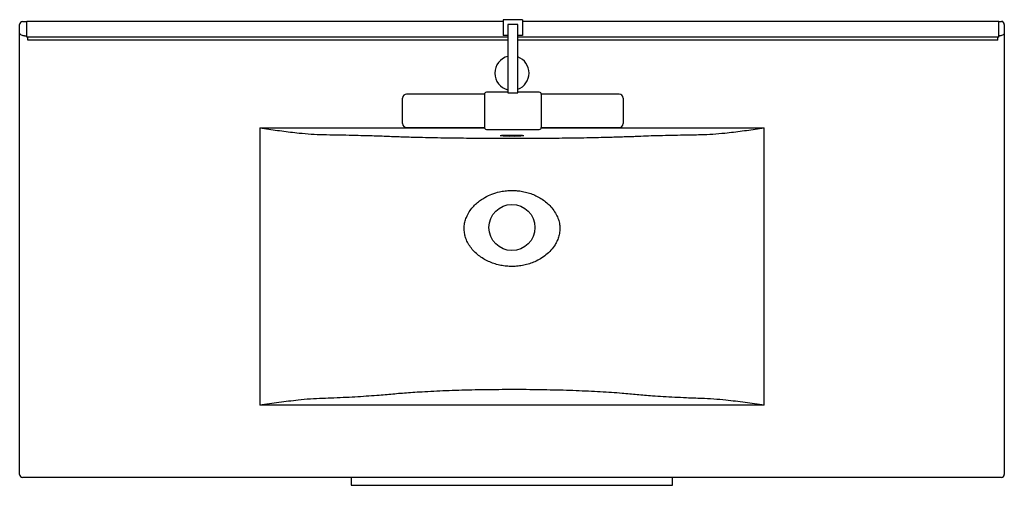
# Model space of a CAD drawing. Header units: millimetres. Extents: x 2756.97 to 2757.98, y 2012.38 to 2012.86.
import ezdxf

# ---------------------------------------------------------------- set-up
doc = ezdxf.new("R2010")
doc.units = ezdxf.units.MM
doc.layers.add('SANINDUSA', color=3, linetype='Continuous')

msp = doc.modelspace()

# ---------------------------------------------------------------- linework, layer by layer
at = {"layer": 'SANINDUSA'}
for p, q in [((2756.9747, 2012.8571), (2756.9791, 2012.8571)), ((2756.9791, 2012.8411), (2756.9791, 2012.8571)), ((2757.4651, 2012.8571), (2756.9791, 2012.8571)), ((2757.4851, 2012.8591), (2757.4651, 2012.8591)), ((2757.4651, 2012.8591), (2757.4651, 2012.8431)), ((2757.4851, 2012.8591), (2757.4851, 2012.8431)), ((2757.9711, 2012.8571), (2757.4851, 2012.8571)), ((2757.9711, 2012.8571), (2757.9737, 2012.8571)), ((2757.9711, 2012.8411), (2757.9711, 2012.8571)), ((2757.9751, 2012.8571), (2757.9737, 2012.8571)), ((2757.9751, 2012.8567), (2757.9751, 2012.8571)), ((2756.9717, 2012.8454), (2756.9717, 2012.8541)), ((2756.9717, 2012.8401), (2756.9717, 2012.8454)), ((2757.4801, 2012.8541), (2757.4701, 2012.8541)), ((2757.4701, 2012.8541), (2757.4701, 2012.7844)), ((2757.4801, 2012.7844), (2757.4801, 2012.8541)), ((2757.9767, 2012.8541), (2757.9767, 2012.8454)), ((2757.9767, 2012.8454), (2757.9767, 2012.8401)), ((2756.9717, 2012.3951), (2756.9717, 2012.8401)), ((2756.9767, 2012.8425), (2756.9791, 2012.8425)), ((2757.4701, 2012.8411), (2756.9791, 2012.8411)), ((2756.9801, 2012.8381), (2756.9801, 2012.8411)), ((2757.4701, 2012.8381), (2756.9801, 2012.8381)), ((2757.4701, 2012.8431), (2757.4651, 2012.8431)), ((2757.4851, 2012.8431), (2757.4801, 2012.8431)), ((2757.9711, 2012.8411), (2757.4801, 2012.8411)), ((2757.9701, 2012.8381), (2757.4801, 2012.8381)), ((2757.9701, 2012.8381), (2757.9701, 2012.8411)), ((2757.9711, 2012.8425), (2757.9717, 2012.8425)), ((2757.9767, 2012.8401), (2757.9767, 2012.3951)), ((2757.4701, 2012.7851), (2757.4481, 2012.7851)), ((2757.4701, 2012.7844), (2757.4801, 2012.7844)), ((2757.5021, 2012.7851), (2757.4801, 2012.7851)), ((2757.3626, 2012.7531), (2757.3626, 2012.7791)), ((2757.4461, 2012.7831), (2757.3666, 2012.7831)), ((2757.4461, 2012.7831), (2757.4461, 2012.7491)), ((2757.5836, 2012.7831), (2757.5041, 2012.7831)), ((2757.5041, 2012.7831), (2757.5041, 2012.7491)), ((2757.5876, 2012.7791), (2757.5876, 2012.7531)), ((2757.2167, 2012.7488), (2757.2167, 2012.4657)), ((2757.2167, 2012.7488), (2757.4462, 2012.7488)), ((2757.3666, 2012.7491), (2757.4461, 2012.7491)), ((2757.4481, 2012.7471), (2757.5021, 2012.7471)), ((2757.5041, 2012.7491), (2757.5836, 2012.7491)), ((2757.5041, 2012.7488), (2757.7317, 2012.7488)), ((2757.7317, 2012.4657), (2757.7317, 2012.7488)), ((2757.7317, 2012.4657), (2757.2167, 2012.4657)), ((2757.9737, 2012.3921), (2756.9747, 2012.3921)), ((2757.3102, 2012.3921), (2757.3102, 2012.3841)), ((2757.6382, 2012.3841), (2757.6382, 2012.3921)), ((2757.3102, 2012.3841), (2757.6382, 2012.3841))]:
    msp.add_line(p, q, dxfattribs=at)
at = {"layer": 'SANINDUSA', "flags": 128}
msp.add_lwpolyline([(2757.4623, 2012.7409), (2757.4624, 2012.7409), (2757.463, 2012.741), (2757.4638, 2012.7411), (2757.465, 2012.7411), (2757.4665, 2012.7412), (2757.4682, 2012.7412), (2757.4701, 2012.7412), (2757.4721, 2012.7413), (2757.4742, 2012.7413), (2757.4763, 2012.7413), (2757.4783, 2012.7412), (2757.4802, 2012.7412), (2757.4819, 2012.7412), (2757.4834, 2012.7411), (2757.4846, 2012.7411), (2757.4855, 2012.741), (2757.4861, 2012.7409), (2757.4862, 2012.7409)], dxfattribs=at)
at = {"layer": 'SANINDUSA'}
msp.add_circle((2757.4742, 2012.6471), 0.0235, dxfattribs=at)
for centre, radius, start, end in [((2756.9747, 2012.8541), 0.003, 90, 180), ((2757.9737, 2012.8541), 0.003, 0, 90), ((2757.4742, 2012.8046), 0.0175, 103.4965, 256.5035), ((2757.4742, 2012.8046), 0.0175, 289.7576, 70.2424), ((2757.4481, 2012.7831), 0.002, 90, 180), ((2757.5021, 2012.7831), 0.002, 0, 90), ((2757.3666, 2012.7791), 0.004, 90, 180), ((2757.5836, 2012.7791), 0.004, 0, 90), ((2757.3666, 2012.7531), 0.004, 180, 270), ((2757.4481, 2012.7491), 0.002, 180, 270), ((2757.5021, 2012.7491), 0.002, 270, 0), ((2757.5836, 2012.7531), 0.004, 270, 0), ((2757.4714, 2012.8437), 0.1033, 264.9681, 271.5642), ((2757.477, 2012.8413), 0.1009, 268.4516, 275.2558), ((2756.9747, 2012.3951), 0.003, 180, 270), ((2757.9737, 2012.3951), 0.003, 270, 0)]:
    msp.add_arc(centre, radius, start, end, dxfattribs=at)
for points, knots in [([(2756.9767, 2012.8425), (2756.9765, 2012.8425), (2756.9757, 2012.8425), (2756.9744, 2012.8428), (2756.9729, 2012.8435), (2756.972, 2012.8444), (2756.9717, 2012.8451), (2756.9717, 2012.8454), (2756.9717, 2012.8454)], [0, 0, 0, 0, 0.082571, 0.301066, 0.532546, 0.76496, 0.997969, 1, 1, 1, 1]), ([(2757.9767, 2012.8454), (2757.9767, 2012.8454), (2757.9767, 2012.8451), (2757.9765, 2012.8444), (2757.9756, 2012.8435), (2757.9741, 2012.8428), (2757.9727, 2012.8425), (2757.972, 2012.8425), (2757.9717, 2012.8425)], [0, 0, 0, 0, 0.002031, 0.23504, 0.467452, 0.698935, 0.917425, 1, 1, 1, 1]), ([(2757.2167, 2012.7488), (2757.2168, 2012.7488), (2757.2184, 2012.7486), (2757.2258, 2012.7475), (2757.2392, 2012.7455), (2757.2551, 2012.7436), (2757.2693, 2012.7422), (2757.2775, 2012.742), (2757.2817, 2012.7418)], [0, 0, 0, 0, 0.001267, 0.0734, 0.344928, 0.616413, 0.808247, 1, 1, 1, 1]), ([(2757.6668, 2012.7418), (2757.6709, 2012.742), (2757.6792, 2012.7422), (2757.6933, 2012.7436), (2757.7093, 2012.7455), (2757.7226, 2012.7475), (2757.7301, 2012.7486), (2757.7317, 2012.7488), (2757.7317, 2012.7488)], [0, 0, 0, 0, 0.191353, 0.383585, 0.654599, 0.9266, 0.998732, 1, 1, 1, 1]), ([(2757.2817, 2012.7418), (2757.2861, 2012.7418), (2757.2952, 2012.7416), (2757.308, 2012.7414), (2757.3202, 2012.7411), (2757.3308, 2012.7408), (2757.3398, 2012.7405), (2757.3475, 2012.7402), (2757.355, 2012.7399), (2757.3628, 2012.7396), (2757.372, 2012.7393), (2757.3827, 2012.7391), (2757.395, 2012.7388), (2757.4079, 2012.7386), (2757.4211, 2012.7384), (2757.4345, 2012.7383), (2757.4479, 2012.7382), (2757.4615, 2012.7381), (2757.4752, 2012.7381), (2757.4889, 2012.7381), (2757.5025, 2012.7382), (2757.5158, 2012.7383), (2757.5289, 2012.7384), (2757.5416, 2012.7386), (2757.5538, 2012.7388), (2757.5655, 2012.7391), (2757.5754, 2012.7393), (2757.5836, 2012.7396), (2757.5904, 2012.7398), (2757.5969, 2012.74), (2757.6044, 2012.7403), (2757.6136, 2012.7407), (2757.6248, 2012.741), (2757.6368, 2012.7413), (2757.648, 2012.7415), (2757.658, 2012.7417), (2757.6639, 2012.7418), (2757.6668, 2012.7418)], [0, 0, 0, 0, 0.032372, 0.06486, 0.097348, 0.12972, 0.154555, 0.179441, 0.204347, 0.2292, 0.254007, 0.285779, 0.317677, 0.349575, 0.381347, 0.411486, 0.441733, 0.471979, 0.502118, 0.532257, 0.562504, 0.59275, 0.622889, 0.653034, 0.683287, 0.713539, 0.743684, 0.764791, 0.785931, 0.807109, 0.828269, 0.860652, 0.893151, 0.92565, 0.958033, 0.979016, 1, 1, 1, 1]), ([(2757.4742, 2012.6073), (2757.4763, 2012.6074), (2757.4804, 2012.6075), (2757.4863, 2012.6085), (2757.492, 2012.61), (2757.4978, 2012.6122), (2757.5035, 2012.6151), (2757.5091, 2012.619), (2757.5141, 2012.6237), (2757.5179, 2012.6288), (2757.5206, 2012.6337), (2757.5222, 2012.6385), (2757.5231, 2012.6437), (2757.5231, 2012.649), (2757.5221, 2012.6542), (2757.5201, 2012.6594), (2757.517, 2012.6646), (2757.5131, 2012.6693), (2757.5086, 2012.6734), (2757.5039, 2012.6767), (2757.4988, 2012.6795), (2757.4935, 2012.6817), (2757.4879, 2012.6833), (2757.4829, 2012.6843), (2757.4779, 2012.6848), (2757.4729, 2012.6849), (2757.4671, 2012.6845), (2757.4607, 2012.6834), (2757.4537, 2012.6813), (2757.4473, 2012.6783), (2757.4421, 2012.675), (2757.4379, 2012.6717), (2757.434, 2012.6678), (2757.4304, 2012.6631), (2757.4277, 2012.6578), (2757.426, 2012.6526), (2757.4253, 2012.6477), (2757.4255, 2012.6428), (2757.4262, 2012.6389), (2757.4275, 2012.6348), (2757.4294, 2012.6306), (2757.4327, 2012.6258), (2757.4367, 2012.6214), (2757.4413, 2012.6176), (2757.4462, 2012.6144), (2757.4515, 2012.6118), (2757.4571, 2012.6098), (2757.4628, 2012.6084), (2757.4685, 2012.6075), (2757.4723, 2012.6074), (2757.4742, 2012.6073)], [0, 0, 0, 0, 0.022412, 0.043772, 0.065196, 0.086555, 0.11085, 0.135137, 0.160682, 0.186193, 0.2041, 0.221992, 0.241004, 0.26001, 0.278967, 0.297943, 0.321164, 0.344416, 0.36573, 0.38713, 0.408464, 0.429352, 0.450302, 0.471189, 0.484101, 0.50486, 0.525682, 0.546443, 0.575441, 0.604438, 0.623842, 0.643296, 0.662682, 0.685578, 0.708441, 0.726674, 0.744894, 0.762143, 0.779398, 0.787363, 0.808421, 0.829507, 0.851137, 0.872876, 0.894543, 0.915928, 0.937379, 0.958767, 0.979383, 1, 1, 1, 1]), ([(2757.2808, 2012.4726), (2757.2767, 2012.4725), (2757.2684, 2012.4722), (2757.2568, 2012.471), (2757.2462, 2012.4698), (2757.2331, 2012.468), (2757.2233, 2012.4666), (2757.2168, 2012.4657), (2757.2167, 2012.4657)], [0, 0, 0, 0, 0.194309, 0.389398, 0.541423, 0.693453, 0.998696, 1, 1, 1, 1]), ([(2757.6525, 2012.4732), (2757.6484, 2012.4734), (2757.6402, 2012.4738), (2757.6285, 2012.4744), (2757.6182, 2012.4751), (2757.6095, 2012.4758), (2757.6019, 2012.4765), (2757.5944, 2012.4772), (2757.5859, 2012.4779), (2757.5759, 2012.4787), (2757.5645, 2012.4794), (2757.5524, 2012.48), (2757.5397, 2012.4805), (2757.5266, 2012.481), (2757.5131, 2012.4813), (2757.4993, 2012.4815), (2757.4853, 2012.4817), (2757.4713, 2012.4817), (2757.4573, 2012.4816), (2757.4435, 2012.4814), (2757.4298, 2012.4812), (2757.4165, 2012.4808), (2757.4036, 2012.4803), (2757.3912, 2012.4797), (2757.3802, 2012.4791), (2757.3706, 2012.4785), (2757.3624, 2012.4779), (2757.3545, 2012.4772), (2757.3467, 2012.4765), (2757.3381, 2012.4757), (2757.3282, 2012.475), (2757.3169, 2012.4743), (2757.305, 2012.4736), (2757.293, 2012.4731), (2757.2847, 2012.4728), (2757.2808, 2012.4726)], [0, 0, 0, 0, 0.032074, 0.064197, 0.096271, 0.121356, 0.146481, 0.171631, 0.196749, 0.229019, 0.261404, 0.293788, 0.326057, 0.358332, 0.390723, 0.423114, 0.455389, 0.487585, 0.519896, 0.552207, 0.584402, 0.616537, 0.648786, 0.681035, 0.713171, 0.738755, 0.764377, 0.790089, 0.815835, 0.841522, 0.873726, 0.90603, 0.938333, 0.970536, 1, 1, 1, 1]), ([(2757.6677, 2012.4726), (2757.6651, 2012.4727), (2757.66, 2012.4729), (2757.655, 2012.4731), (2757.6525, 2012.4732)], [0, 0, 0, 0, 0.499459, 1, 1, 1, 1]), ([(2757.7317, 2012.4657), (2757.7317, 2012.4657), (2757.7252, 2012.4666), (2757.7154, 2012.468), (2757.7023, 2012.4698), (2757.6917, 2012.471), (2757.6801, 2012.4721), (2757.6718, 2012.4725), (2757.6677, 2012.4726)], [0, 0, 0, 0, 0.001304, 0.305364, 0.457986, 0.610602, 0.804977, 1, 1, 1, 1])]:
    msp.add_open_spline(points, degree=3, knots=knots, dxfattribs=at)

doc.saveas('drawing.dxf')
